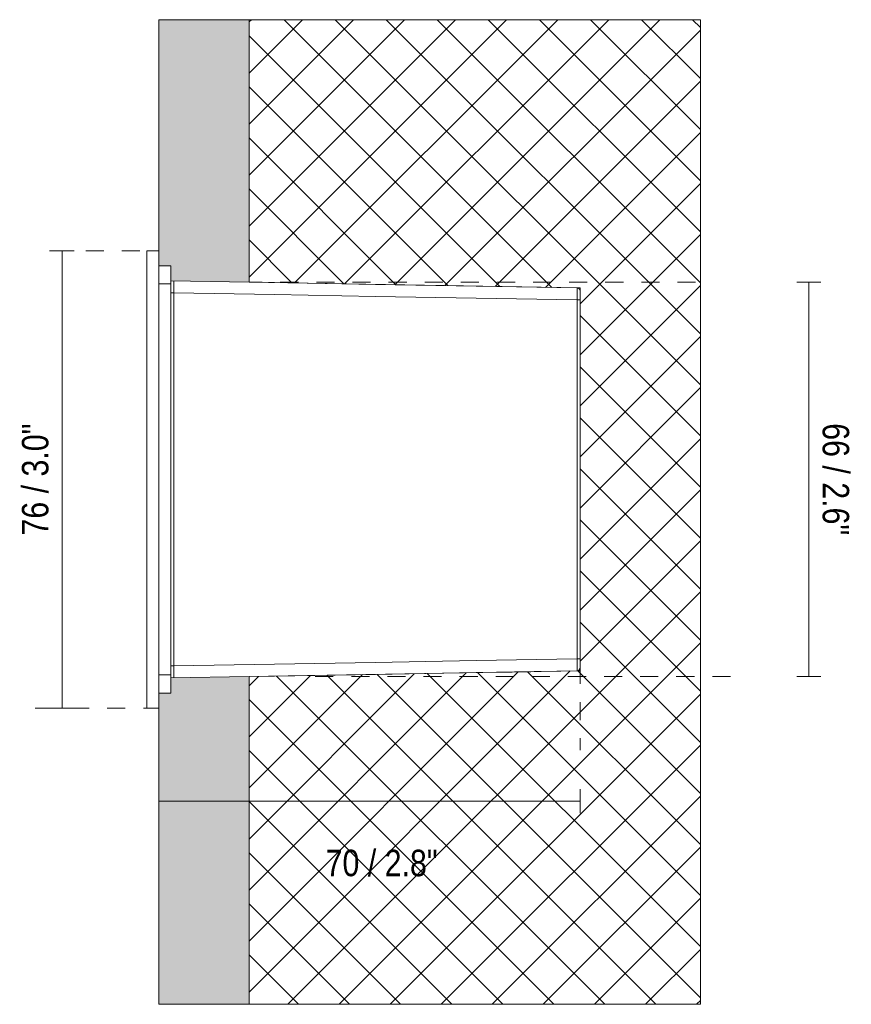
# Model space of a CAD drawing. Header units: millimetres. Extents: x -6655 to -5386, y 213 to 6679.
# Tile 2 of 4: x -5524 to -5386, y 213 to 376. Entities that reach past the tile are written whole.
import ezdxf

# ---------------------------------------------------------------- set-up
doc = ezdxf.new("R2010")
doc.units = ezdxf.units.MM
doc.linetypes.add('Dash', pattern=[6, 3, -3])
for name, color, linetype, lineweight in [('Cotas', 7, 'Continuous', 9), ('Cotas-2', 7, 'Continuous', 9), ('Elementos de detalle', 7, 'Continuous', 9), ('Lighthing Fixture Detail Wide Black', 7, 'Continuous', 20), ('Luminarias', 7, 'Continuous', 20)]:
    doc.layers.add(name, color=color, linetype=linetype, lineweight=lineweight)
doc.layers.add('Lighthing Fixture Dim Grey Dash', color=7, linetype='Dash', lineweight=9, true_color=0xd2d2d2)
doc.styles.add('Arial Narrow', font='ARIALN.TTF', dxfattribs={"height": 4.4})
doc.dimstyles.new('FARO_-_2_2mm_Arial_Narrow_mm_Inch_Left', dxfattribs={"dimscale": 304.8, "dimtxt": 4.503096, "dimasz": 0, "dimexe": 0.006562, "dimexo": 0.0625, "dimgap": 0.003281, "dimtad": 1, "dimdec": 0, "dimzin": 0, "dimdsep": 46, "dimtxsty": 'Arial Narrow', "dimblk1": 'NONE', "dimblk2": 'NONE', "dimsah": 1, "dimcen": 0.09, "dimadec": 0, "dimazin": 0, "dimtfac": 1, "dimtdec": 4, "dimtix": 1, "dimtmove": 0, "dimatfit": 3, "dimfxl": 0.006562, "dimfxlon": 1, "dimtvp": 1, "dimtolj": 1, "dimtzin": 0, "dimarcsym": 2})
doc.dimstyles.new('FARO_-_2_2mm_Arial_Narrow_mm_Inch_Right', dxfattribs={"dimscale": 304.8, "dimtxt": 4.503096, "dimasz": 0, "dimexe": 0.006562, "dimexo": 0.0625, "dimgap": 0.003281, "dimtad": 1, "dimdec": 0, "dimzin": 0, "dimdsep": 46, "dimtxsty": 'Arial Narrow', "dimblk1": 'NONE', "dimblk2": 'NONE', "dimsah": 1, "dimcen": 0.09, "dimadec": 0, "dimazin": 0, "dimtfac": 1, "dimtdec": 4, "dimtix": 1, "dimtmove": 0, "dimatfit": 3, "dimfxl": 0.006562, "dimfxlon": 1, "dimtvp": 1, "dimtolj": 1, "dimtzin": 0, "dimarcsym": 2})
doc.dimstyles.new('FARO_-_2_2mm_Arial_Narrow_mm_Inch_Right_1', dxfattribs={"dimscale": 304.8, "dimtxt": 4.503096, "dimasz": 0, "dimexe": 0.006562, "dimexo": 0.0625, "dimgap": 0.003281, "dimtad": 1, "dimdec": 0, "dimzin": 0, "dimdsep": 46, "dimtxsty": 'Arial Narrow', "dimblk1": 'NONE', "dimblk2": 'NONE', "dimsah": 1, "dimcen": 0.09, "dimadec": 0, "dimazin": 0, "dimtfac": 1, "dimtdec": 4, "dimtix": 1, "dimtmove": 2, "dimatfit": 3, "dimfxl": 0.006562, "dimfxlon": 1, "dimtvp": 1, "dimtolj": 1, "dimtzin": 0, "dimarcsym": 2})

# ---------------------------------------------------------------- blocks, each defined once
blk = doc.blocks.new('70288 - 63490 PLAS-4 White recessed lamp-612560-Lateral_PDF')
at = {"layer": 'Luminarias'}
for p, q in [((-3418.96, 338), (-3420.96, 338)), ((-3420.96, 338), (-3420.96, 336)), ((-3420.96, 264), (-3420.96, 336)), ((-3418.96, 335.5), (-3418.96, 264.5)), ((-3416.96, 332.5), (-3416.96, 333.03)), ((-3416.96, 333.01), (-3416.96, 332.5)), ((-3349.45, 331.82), (-3403.96, 332.77)), ((-3416.47, 330.99), (-3416.96, 330.99)), ((-3349.11, 331.64), (-3349.06, 331.61)), ((-3348.96, 331.2), (-3348.96, 330.88)), ((-3348.96, 330.88), (-3348.96, 330.4)), ((-3348.96, 270.18), (-3348.96, 329.82)), ((-3416.96, 269.01), (-3416.47, 269.01)), ((-3348.96, 269.61), (-3348.96, 269.12)), ((-3348.96, 269.12), (-3348.96, 268.79)), ((-3416.96, 266.97), (-3416.96, 267.5)), ((-3416.96, 267.5), (-3416.96, 266.99)), ((-3349.14, 268.33), (-3349.16, 268.28)), ((-3420.96, 264), (-3420.96, 262)), ((-3420.96, 262), (-3418.96, 262))]:
    blk.add_line(p, q, dxfattribs=at)
at = {"layer": 'Luminarias', "flags": 128}
for points in [[(-3416.96, 332.5), (-3417.46, 332.5), (-3417.96, 332.5), (-3418.46, 332.5), (-3418.96, 332.5)], [(-3418.96, 332.5), (-3418.46, 332.5), (-3417.96, 332.5), (-3417.46, 332.5), (-3416.96, 332.5)], [(-3416.96, 332.5), (-3416.96, 316.25), (-3416.96, 300), (-3416.96, 283.75), (-3416.96, 267.5)], [(-3416.96, 267.5), (-3416.96, 283.75), (-3416.96, 300), (-3416.96, 316.25), (-3416.96, 332.5)], [(-3349.45, 331.82), (-3366.21, 332.11), (-3382.96, 332.41), (-3399.72, 332.7), (-3403.96, 332.77)], [(-3403.96, 332.77), (-3399.72, 332.7), (-3382.96, 332.41), (-3366.21, 332.11), (-3349.45, 331.82)], [(-3416.47, 269.01), (-3416.47, 284.5), (-3416.47, 300), (-3416.47, 315.5), (-3416.47, 330.99)], [(-3416.47, 330.99), (-3416.47, 315.5), (-3416.47, 300), (-3416.47, 284.5), (-3416.47, 269.01)], [(-3349.45, 329.82), (-3366.21, 330.11), (-3382.96, 330.41), (-3399.72, 330.7), (-3416.47, 330.99)], [(-3416.47, 330.99), (-3399.72, 330.7), (-3382.96, 330.41), (-3366.21, 330.11), (-3349.45, 329.82)], [(-3349.45, 331.82), (-3349.06, 331.61), (-3348.96, 331.32)], [(-3349.45, 270.18), (-3349.45, 285.09), (-3349.45, 300), (-3349.45, 314.91), (-3349.45, 329.82)], [(-3349.45, 329.82), (-3349.45, 314.91), (-3349.45, 300), (-3349.45, 285.09), (-3349.45, 270.18)], [(-3348.96, 310.76), (-3348.96, 300), (-3348.96, 289.35)], [(-3348.96, 289.35), (-3348.96, 300), (-3348.96, 310.76)], [(-3349.45, 270.18), (-3366.21, 269.89), (-3382.96, 269.59), (-3399.72, 269.3), (-3416.47, 269.01)], [(-3416.47, 269.01), (-3399.72, 269.3), (-3382.96, 269.59), (-3366.21, 269.89), (-3349.45, 270.18)], [(-3348.96, 268.68), (-3349.16, 268.28), (-3349.45, 268.18)], [(-3416.96, 267.5), (-3417.46, 267.5), (-3417.96, 267.5), (-3418.46, 267.5), (-3418.96, 267.5)], [(-3418.96, 267.5), (-3418.46, 267.5), (-3417.96, 267.5), (-3417.46, 267.5), (-3416.96, 267.5)], [(-3349.45, 268.18), (-3366.21, 267.89), (-3382.96, 267.59), (-3399.72, 267.3), (-3403.96, 267.23)], [(-3403.96, 267.23), (-3399.72, 267.3), (-3382.96, 267.59), (-3366.21, 267.89), (-3349.45, 268.18)]]:
    blk.add_lwpolyline(points, dxfattribs=at)
at = {"layer": 'Luminarias'}
for centre, start, end in [((-3349.46, 331.32), 22.2497, 89), ((-3349.46, 331.32), 22.2507, 88.9997), ((-3349.46, 268.68), 271.0006, 337.7491)]:
    blk.add_arc(centre, 0.5, start, end, dxfattribs=at)
for centre, major_axis, ratio, start_param, end_param in [((-3348.96, 329.82), (0, 1.5), 0.000027, 5.105059, 5.89052), ((-3349.46, 329.82), (-0.5, 0), 0.000054, 1.58826, 1.976587), ((-3349.46, 329.82), (-0.5, 0), 0.000054, 1.976603, 2.364914), ((-3349.46, 329.82), (-0.5, 0), 0.000054, 2.364955, 2.753242), ((-3349.46, 329.82), (-0.5, 0), 0.000054, 2.753363, 3.141569), ((-3349.46, 270.18), (0.5, 0), 0.000053, 0, 1.553343), ((-3349.46, 270.18), (0.5, 0), 0.000054, 1.165008, 1.553338), ((-3349.46, 270.18), (0.5, 0), 0.000054, 0.776678, 1.164994), ((-3349.46, 270.18), (0.5, 0), 0.000054, 0.388348, 0.776644), ((-3349.46, 270.18), (0.5, 0), 0.000054, 0.000018, 0.388253), ((-3348.96, 270.18), (0, 1.5), 0.000028, 3.534262, 4.319724)]:
    blk.add_ellipse(centre, major_axis=major_axis, ratio=ratio, start_param=start_param, end_param=end_param, dxfattribs=at)
for points in [[(-3416.48, 332.41), (-3416.48, 332.59), (-3416.48, 332.74), (-3416.47, 332.84)], [(-3416.47, 332.84), (-3416.48, 332.74), (-3416.48, 332.59), (-3416.48, 332.41)], [(-3416.47, 330.99), (-3416.47, 331.25), (-3416.47, 331.78), (-3416.48, 332.22), (-3416.48, 332.41)], [(-3416.48, 332.41), (-3416.48, 332.22), (-3416.48, 332), (-3416.47, 331.76)], [(-3416.47, 332.84), (-3416.47, 332.94), (-3416.47, 332.99), (-3416.47, 332.99)], [(-3416.47, 332.99), (-3416.47, 332.99), (-3416.47, 332.94), (-3416.47, 332.84)], [(-3416.47, 331.76), (-3416.47, 331.52), (-3416.47, 331.25), (-3416.47, 330.99)], [(-3349.45, 331.67), (-3349.45, 331.77), (-3349.45, 331.82), (-3349.45, 331.82)], [(-3349.45, 331.82), (-3349.45, 331.82), (-3349.45, 331.72), (-3349.45, 331.42), (-3349.45, 331.24)], [(-3349.45, 331.24), (-3349.45, 331.42), (-3349.45, 331.57), (-3349.45, 331.67)], [(-3349.45, 329.82), (-3349.45, 330.08), (-3349.45, 330.61), (-3349.45, 331.05), (-3349.45, 331.24)], [(-3349.45, 331.24), (-3349.45, 331.05), (-3349.45, 330.83), (-3349.45, 330.59)], [(-3349.45, 330.59), (-3349.45, 330.35), (-3349.45, 330.08), (-3349.45, 329.82)], [(-3348.96, 329.82), (-3348.96, 329.82), (-3348.99, 329.82), (-3349.1, 329.82), (-3349.26, 329.82), (-3349.39, 329.82), (-3349.45, 329.82)], [(-3349.45, 269.41), (-3349.45, 269.65), (-3349.45, 269.92), (-3349.45, 270.18)], [(-3349.45, 270.18), (-3349.45, 269.92), (-3349.45, 269.39), (-3349.45, 268.95), (-3349.45, 268.76)], [(-3416.47, 268.24), (-3416.47, 268.48), (-3416.47, 268.75), (-3416.47, 269.01)], [(-3416.47, 269.01), (-3416.47, 268.75), (-3416.47, 268.48), (-3416.47, 268.24)], [(-3349.45, 268.33), (-3349.45, 268.43), (-3349.45, 268.73), (-3349.45, 269.17), (-3349.45, 269.41)], [(-3349.45, 268.76), (-3349.45, 268.58), (-3349.45, 268.28), (-3349.45, 268.18), (-3349.45, 268.18)], [(-3349, 268.49), (-3349.02, 268.43), (-3349.1, 268.32), (-3349.26, 268.21), (-3349.39, 268.18), (-3349.45, 268.18)], [(-3349.45, 268.18), (-3349.45, 268.18), (-3349.45, 268.23), (-3349.45, 268.33)], [(-3416.48, 267.59), (-3416.48, 267.78), (-3416.48, 268), (-3416.47, 268.24)], [(-3416.47, 268.24), (-3416.48, 268), (-3416.48, 267.78), (-3416.48, 267.59)], [(-3416.47, 267.01), (-3416.47, 267.01), (-3416.47, 267.11), (-3416.48, 267.41), (-3416.48, 267.59)], [(-3416.48, 267.59), (-3416.48, 267.41), (-3416.48, 267.26), (-3416.47, 267.16)], [(-3416.47, 267.16), (-3416.47, 267.06), (-3416.47, 267.01), (-3416.47, 267.01)]]:
    blk.add_open_spline(points, degree=3, dxfattribs=at)
for points, knots in [([(-3416.96, 330.99), (-3416.96, 330.99), (-3416.94, 330.99), (-3416.79, 330.99), (-3416.59, 330.99), (-3416.47, 330.99)], [0, 0, 0, 0, 0.25, 0.5, 1, 1, 1, 1]), ([(-3416.47, 269.01), (-3416.59, 269.01), (-3416.79, 269.01), (-3416.94, 269.01), (-3416.96, 269.01), (-3416.96, 269.01)], [0, 0, 0, 0, 0.5, 0.75, 1, 1, 1, 1]), ([(-3362.77, 267.94), (-3361.9, 267.96), (-3359.61, 268), (-3356.96, 268.04), (-3355.44, 268.07)], [0.781071, 0.781071, 0.781071, 0.781071, 0.875, 1, 1, 1, 1])]:
    blk.add_open_spline(points, degree=3, knots=knots, dxfattribs=at)
blk = doc.blocks.new('DIMBLOCK7-Lateral_PDF')
at = {"layer": 'Cotas-2', "color": 251, "true_color": 0x5b5b5b}
for p, q in [((-5517.14, 338), (-5519.14, 338)), ((-5517.14, 338), (-5517.14, 262)), ((-5517.14, 338), (-5515.14, 338)), ((-5517.14, 262), (-5519.14, 262)), ((-5517.14, 262), (-5515.14, 262))]:
    blk.add_line(p, q, dxfattribs=at)
at = {"layer": 'Cotas-2', "color": 0, "insert": (-5523.82, 290.67), "char_height": 4.4, "width": 22.3868, "attachment_point": 1, "rotation": 90, "line_spacing_factor": 0.974696, "style": 'Arial Narrow'}
blk.add_mtext('76 / 3.0"', dxfattribs=at)
blk = doc.blocks.new('_None')
blk = doc.blocks.new('DIMBLOCK8-Lateral_PDF')
at = {"layer": 'Cotas-2', "color": 251, "true_color": 0x5b5b5b}
for p, q in [((-5393.05, 332.77), (-5395.05, 332.77)), ((-5393.05, 332.77), (-5393.05, 267.23)), ((-5393.05, 332.77), (-5391.05, 332.77)), ((-5393.05, 267.23), (-5395.05, 267.23)), ((-5393.05, 267.23), (-5391.05, 267.23))]:
    blk.add_line(p, q, dxfattribs=at)
at = {"layer": 'Cotas-2', "color": 0, "insert": (-5386.36, 309.33), "char_height": 4.4, "width": 22.3868, "attachment_point": 1, "rotation": 270, "line_spacing_factor": 0.974696, "style": 'Arial Narrow'}
blk.add_mtext('66 / 2.6"', dxfattribs=at)
blk = doc.blocks.new('DIMBLOCK9-Lateral_PDF')
at = {"layer": 'Cotas-2', "color": 251, "true_color": 0x5b5b5b}
for p, q in [((-5501.08, 246.54), (-5501.08, 248.54)), ((-5431.08, 246.54), (-5431.08, 248.54)), ((-5501.08, 246.54), (-5431.08, 246.54)), ((-5501.08, 246.54), (-5501.08, 244.54)), ((-5431.08, 246.54), (-5431.08, 244.54))]:
    blk.add_line(p, q, dxfattribs=at)
at = {"layer": 'Cotas-2', "color": 0, "insert": (-5473.35, 238.46), "char_height": 4.4, "width": 22.3868, "attachment_point": 1, "line_spacing_factor": 0.974696, "style": 'Arial Narrow'}
blk.add_mtext('70 / 2.8"', dxfattribs=at)

msp = doc.modelspace()

# ---------------------------------------------------------------- hatches: boundary and pattern name
at = {"layer": 'Elementos de detalle', "true_color": 0xdfdfdf}
h = msp.add_hatch(color=254, dxfattribs=at)
h.paths.add_polyline_path([(-5501.08, 212.77), (-5486.08, 212.77), (-5486.08, 267.23), (-5499.08, 267), (-5499.08, 264.5), (-5501.08, 264.5), (-5501.08, 241.95)])
h.paths.add_polyline_path([(-5486.08, 332.77), (-5486.08, 376.39), (-5501.08, 376.39), (-5501.08, 335.5), (-5499.08, 335.5), (-5499.06, 333), (-5489.88, 332.84)])
at = {"layer": 'Elementos de detalle', "true_color": 0xaaaaaa}
h = msp.add_hatch(dxfattribs=at)
h.set_pattern_fill('FP_2', color=253, style=0, pattern_type=2)
h.set_pattern_definition([(45, (-5109.629, 277.281), (-4.24264, 4.24264), []), (135, (-5109.629, 277.281), (-4.24264, -4.24264), [])])
h.paths.add_polyline_path([(-5486.08, 212.77), (-5411.08, 212.77), (-5411.08, 376.39), (-5486.08, 376.39), (-5486.08, 332.77), (-5431.08, 331.81), (-5431.08, 268.19), (-5486.08, 267.23), (-5486.08, 241.95)])
h.paths.add_polyline_path([(-5431.08, 268.79), (-5431.08, 268.84), (-5431.08, 268.8)])

# ---------------------------------------------------------------- linework, layer by layer
at = {"layer": 'Lighthing Fixture Detail Wide Black'}
for p, q in [((-5501.08, 376.39), (-5501.08, 335.5)), ((-5486.08, 376.39), (-5501.08, 376.39)), ((-5486.08, 332.77), (-5486.08, 376.39)), ((-5501.08, 335.5), (-5499.08, 335.5)), ((-5499.08, 335.5), (-5499.08, 333)), ((-5499.08, 333), (-5486.08, 332.77)), ((-5486.08, 267.23), (-5499.08, 267)), ((-5499.08, 267), (-5499.08, 264.5)), ((-5486.08, 212.77), (-5486.08, 267.23)), ((-5499.08, 264.5), (-5501.08, 264.5)), ((-5501.08, 264.5), (-5501.08, 212.77)), ((-5501.08, 212.77), (-5486.08, 212.77))]:
    msp.add_line(p, q, dxfattribs=at)
at = {"layer": 'Lighthing Fixture Detail Wide Black', "color": 253, "true_color": 0xaaaaaa}
for p, q in [((-5411.08, 376.39), (-5486.08, 376.39)), ((-5411.08, 212.77), (-5411.08, 376.39)), ((-5486.08, 332.77), (-5431.08, 331.81)), ((-5431.08, 331.81), (-5431.08, 268.19)), ((-5431.08, 268.19), (-5486.08, 267.23)), ((-5486.08, 212.77), (-5411.08, 212.77))]:
    msp.add_line(p, q, dxfattribs=at)
at = {"layer": 'Lighthing Fixture Dim Grey Dash'}
for p, q in [((-5519.21, 338), (-5502.09, 338)), ((-5411.88, 332.77), (-5486.08, 332.77)), ((-5431.08, 275), (-5431.08, 255)), ((-5501.08, 267.23), (-5501.08, 247.23)), ((-5406.08, 267.23), (-5476.08, 267.23)), ((-5521.64, 262), (-5503.08, 262))]:
    msp.add_line(p, q, dxfattribs=at)

# ---------------------------------------------------------------- block references
at = {"layer": 'Luminarias'}
msp.add_blockref('70288 - 63490 PLAS-4 White recessed lamp-612560-Lateral_PDF', (-2082.12, 0), dxfattribs=at)

# ---------------------------------------------------------------- dimensions: what is measured, and where the dimension line sits
at = {"layer": 'Cotas', "color": 251, "true_color": 0x5b5b5b}
for base, p1, p2, dimstyle, override, picture, middle in [((-5517.14, 262), (-5519.14, 338), (-5519.14, 262), 'FARO_-_2_2mm_Arial_Narrow_mm_Inch_Left', {"dimpost": '<>', "dimfxl": 76}, 'DIMBLOCK7-Lateral_PDF', (-5520.99, 300)), ((-5393.05, 267.23), (-5395.05, 332.77), (-5395.05, 267.23), 'FARO_-_2_2mm_Arial_Narrow_mm_Inch_Right', {"dimtad": 4, "dimpost": '<>', "dimfxl": 65.546075}, 'DIMBLOCK8-Lateral_PDF', (-5389.2, 300))]:
    dim = msp.add_linear_dim(base=base, p1=p1, p2=p2, angle=90, dimstyle=dimstyle, override=override, dxfattribs=at)
    dim.commit()
    dim.dimension.update_dxf_attribs({"geometry": picture, "text_midpoint": middle})
dim = msp.add_linear_dim(base=(-5431.08, 246.54), p1=(-5501.08, 248.54), p2=(-5431.08, 248.54), dimstyle='FARO_-_2_2mm_Arial_Narrow_mm_Inch_Right_1', override={"dimpost": '<>', "dimfxl": 70}, dxfattribs=at)
dim.commit()
dim.dimension.update_dxf_attribs({"geometry": 'DIMBLOCK9-Lateral_PDF', "text_midpoint": (-5462.16, 235.53), "dimtype": 160})

doc.saveas('drawing.dxf')
